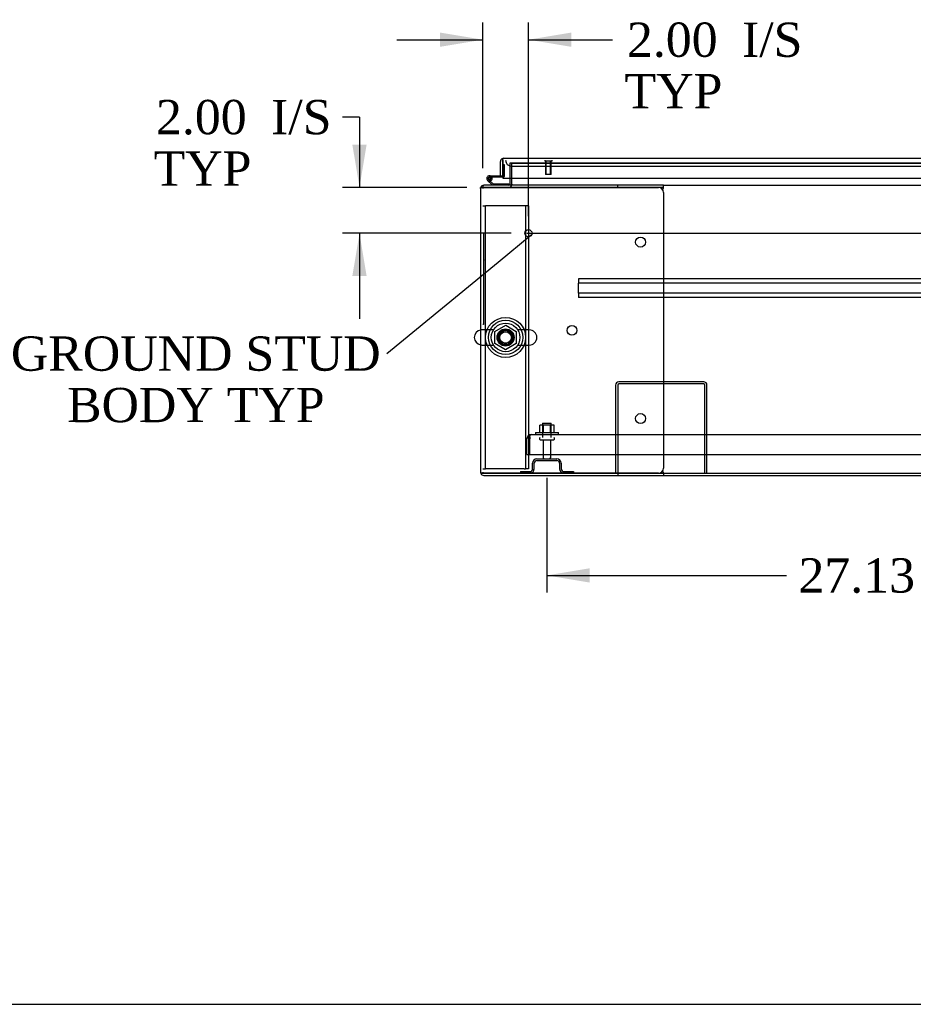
# Model space of a CAD drawing. Header units: inches. Extents: x 1 to 359, y -2 to 239.
# Tile 1 of 22: x 43 to 83, y 1 to 44. Entities that reach past the tile are written whole.
import ezdxf
from ezdxf import colors
from ezdxf.entities.mleader import LeaderData, LeaderLine
from ezdxf.enums import TextEntityAlignment as Align
from ezdxf.lldxf.tags import DXFTag
from ezdxf.math import Vec2, Vec3

# ---------------------------------------------------------------- set-up
doc = ezdxf.new("R2010")
doc.units = ezdxf.units.IN
doc.header["$MEASUREMENT"] = 0
for name, color, linetype in [('COM43133', 7, 'Continuous'), ('COM50669', 7, 'Continuous'), ('COM50677', 7, 'Continuous'), ('COM54746-56', 7, 'Continuous'), ('COM54926', 7, 'Continuous'), ('COM55738-22', 7, 'Continuous'), ('COM70110-2', 7, 'Continuous'), ('COM70218', 7, 'Continuous'), ('COM70220', 7, 'Continuous'), ('COM71188-2', 7, 'Continuous'), ('COM71190-2', 7, 'Continuous'), ('COM71195-2', 7, 'Continuous'), ('Default', 7, 'Continuous'), ('NTS166105', 7, 'Continuous'), ('NTS18024', 7, 'Continuous'), ('QLB20185', 7, 'Continuous'), ('SCS86414', 7, 'Continuous'), ('STD26089', 7, 'Continuous'), ('STD26258', 7, 'Continuous'), ('WAF25059', 7, 'Continuous'), ('WAF25377', 7, 'Continuous'), ('WAM254785', 7, 'Continuous')]:
    doc.layers.add(name, color=color, linetype=linetype)
doc.styles.add('SEACAD_Times_New_Roman', font='times.ttf')
tags = doc.linetypes.add('CENTER2', pattern=[1.125, 0.75, -0.125, 0.125, -0.125]).pattern_tags.tags
tags[10:11] = [DXFTag(74, 4), DXFTag(75, 0), DXFTag(340, '0'), DXFTag(46, 0.0), DXFTag(50, 0.0), DXFTag(44, 0.0), DXFTag(45, 0.0)]
tags[8:9] = [DXFTag(74, 4), DXFTag(75, 0), DXFTag(340, '0'), DXFTag(46, 0.0), DXFTag(50, 0.0), DXFTag(44, 0.0), DXFTag(45, 0.0)]
tags[6:7] = [DXFTag(74, 4), DXFTag(75, 0), DXFTag(340, '0'), DXFTag(46, 0.0), DXFTag(50, 0.0), DXFTag(44, 0.0), DXFTag(45, 0.0)]
tags[4:5] = [DXFTag(74, 4), DXFTag(75, 0), DXFTag(340, '0'), DXFTag(46, 0.0), DXFTag(50, 0.0), DXFTag(44, 0.0), DXFTag(45, 0.0)]
tags = doc.linetypes.add('HIDDEN2', pattern=[0.1875, 0.125, -0.0625]).pattern_tags.tags
tags[6:7] = [DXFTag(74, 4), DXFTag(75, 0), DXFTag(340, '0'), DXFTag(46, 0.0), DXFTag(50, 0.0), DXFTag(44, 0.0), DXFTag(45, 0.0)]
tags[4:5] = [DXFTag(74, 4), DXFTag(75, 0), DXFTag(340, '0'), DXFTag(46, 0.0), DXFTag(50, 0.0), DXFTag(44, 0.0), DXFTag(45, 0.0)]
doc.dimstyles.new('HAMMOND_(STH_-_300x200)', dxfattribs={"dimtxt": 1.5, "dimasz": 1.875, "dimexe": 0.75, "dimexo": 0.75, "dimgap": 0.375, "dimtad": 0, "dimtih": 1, "dimtoh": 1, "dimzin": 0, "dimdsep": 46, "dimtxsty": 'SEACAD_Times_New_Roman', "dimblk1": '_SE_FILLED', "dimblk2": '_SE_FILLED', "dimsah": 1, "dimcen": 0.75, "dimadec": 0, "dimazin": 0, "dimtfac": 0.8, "dimtofl": 0, "dimtmove": 0, "dimatfit": 3, "dimfxl": 1, "dimtolj": 1, "dimtzin": 0, "dimarcsym": 0})

# ---------------------------------------------------------------- blocks, each defined once
blk = doc.blocks.new('_SE_FILLED')
at = {"color": 0}
blk.add_line((0, 0), (-1, 0), dxfattribs=at)
blk.add_solid([(0, 0), (-1, -0.1665), (-1, 0.1665), (0, 0)], dxfattribs=at)
blk = doc.blocks.new('SEANNOT_GROUP2')
at = {"layer": 'Default', "color": 7, "linetype": 'CENTER2'}
blk.add_line((65.661, 34.398), (121.672, 34.398), dxfattribs=at)
blk = doc.blocks.new('SE1')
at = {"layer": 'COM43133', "color": 7, "linetype": 'HIDDEN2'}
for p, q in [((65.79, 25.484), (65.741, 25.552)), ((65.79, 25.402), (65.79, 25.552)), ((65.79, 25.484), (65.79, 25.402)), ((65.85, 25.587), (121.48, 25.587)), ((65.85, 25.587), (65.85, 25.587)), ((65.85, 25.587), (65.85, 25.587)), ((65.665, 24.712), (65.665, 25.402)), ((65.79, 24.712), (65.79, 25.402)), ((65.79, 25.402), (65.79, 25.402)), ((65.79, 24.712), (65.79, 25.402)), ((65.665, 24.712), (65.79, 24.712)), ((65.79, 24.712), (121.54, 24.712))]:
    blk.add_line(p, q, dxfattribs=at)
for start, end in [(126.194, 180), (90.1208, 126.194), (90, 90.0589)]:
    blk.add_arc((65.85, 25.402), 0.185, start, end, dxfattribs=at)
blk.add_open_spline([(65.79, 25.552), (65.8, 25.563), (65.81, 25.572), (65.825, 25.581), (65.83, 25.583), (65.84, 25.586), (65.845, 25.587), (65.85, 25.587)], degree=3, knots=[0, 0, 0, 0, 0.5, 0.5, 0.75, 0.75, 1, 1, 1, 1], dxfattribs=at)
at = {"layer": 'COM50669', "color": 7, "linetype": 'HIDDEN2'}
for p, q in [((69.539, 27.757), (69.539, 23.9)), ((69.634, 27.757), (69.634, 23.9)), ((73.396, 27.9), (69.682, 27.9)), ((73.396, 27.805), (69.682, 27.805)), ((73.444, 23.9), (73.444, 27.757)), ((73.539, 23.9), (73.539, 27.757))]:
    blk.add_line(p, q, dxfattribs=at)
for centre, radius, start, end in [((69.682, 27.757), 0.143, 90, 180), ((69.682, 27.757), 0.048, 90, 180), ((73.396, 27.757), 0.143, 0, 90), ((73.396, 27.757), 0.048, 0, 90)]:
    blk.add_arc(centre, radius, start, end, dxfattribs=at)
at = {"layer": 'COM50677', "color": 7, "linetype": 'HIDDEN2'}
for p, q in [((63.73, 35.588), (63.855, 35.588)), ((63.915, 35.588), (63.855, 35.588)), ((63.855, 24.088), (63.855, 35.588)), ((65.545, 35.588), (63.915, 35.588)), ((65.605, 35.588), (65.545, 35.588)), ((65.605, 35.588), (65.605, 24.088)), ((65.73, 35.588), (65.605, 35.588)), ((65.73, 35.588), (65.73, 24.088)), ((63.73, 24.088), (63.855, 24.088)), ((63.915, 24.088), (63.855, 24.088)), ((65.545, 24.088), (63.915, 24.088)), ((65.545, 24.088), (65.605, 24.088)), ((65.73, 24.088), (65.605, 24.088))]:
    blk.add_line(p, q, dxfattribs=at)
blk.add_circle((64.73, 29.838), 0.375, dxfattribs=at)
at = {"layer": 'COM54746-56', "color": 7, "linetype": 'Continuous'}
for p, q in [((64.605, 37.396), (64.605, 37.396)), ((64.158, 36.493), (63.946, 36.705)), ((64.025, 36.908), (64.605, 36.908)), ((64.605, 36.846), (64.025, 36.846)), ((64.059, 36.679), (64.183, 36.555)), ((64.08, 36.796), (64.141, 36.802)), ((64.605, 36.908), (64.605, 36.91)), ((64.183, 36.555), (64.877, 36.555)), ((64.877, 36.555), (64.877, 36.494))]:
    blk.add_line(p, q, dxfattribs=at)
at = {"layer": 'COM54746-56', "color": 7, "linetype": 'HIDDEN2'}
for p, q in [((64.605, 37.396), (64.667, 37.396)), ((64.667, 37.396), (64.667, 36.871)), ((63.962, 36.779), (63.962, 36.804)), ((63.989, 36.75), (64.059, 36.679)), ((64.012, 36.854), (64.037, 36.854)), ((64.037, 36.729), (64.012, 36.729)), ((64.142, 36.791), (64.08, 36.791)), ((64.087, 36.804), (64.087, 36.779)), ((64.642, 36.846), (64.605, 36.846)), ((64.877, 36.494), (64.877, 36.493))]:
    blk.add_line(p, q, dxfattribs=at)
at = {"layer": 'COM54746-56', "color": 7, "linetype": 'Continuous'}
blk.add_circle((64.025, 36.791), 0.05, dxfattribs=at)
for radius, start, end in [(0.117, 90, 5.2159), (0.117, 227.608, 287.0274), (0.055, 90, 5.2159), (0.055, 5.2159, 90), (0.117, 5.2159, 28.0398)]:
    blk.add_arc((64.025, 36.791), radius, start, end, dxfattribs=at)
at = {"layer": 'COM54746-56', "color": 7, "linetype": 'HIDDEN2'}
for centre, radius, start, end in [((64.012, 36.804), 0.05, 90, 180), ((64.012, 36.779), 0.05, 180, 270), ((64.025, 36.791), 0.117, 28.0398, 90), ((64.037, 36.804), 0.05, 0, 90), ((64.037, 36.779), 0.05, 270, 0), ((64.642, 36.871), 0.025, 270, 0)]:
    blk.add_arc(centre, radius, start, end, dxfattribs=at)
at = {"layer": 'COM54926', "color": 7, "linetype": 'Continuous'}
for p, q in [((63.635, 36.35), (63.635, 23.948)), ((63.643, 36.398), (63.778, 36.398)), ((63.778, 36.398), (63.643, 36.398)), ((69.635, 36.493), (63.778, 36.493)), ((63.778, 36.398), (63.778, 36.398)), ((69.635, 36.398), (63.778, 36.398)), ((63.778, 36.398), (71.415, 36.398)), ((71.635, 36.493), (69.635, 36.493)), ((69.635, 36.398), (69.635, 36.493)), ((71.635, 36.398), (69.635, 36.398)), ((71.611, 36.278), (71.624, 36.35)), ((71.635, 36.398), (71.635, 36.493)), ((71.635, 36.388), (71.635, 36.398)), ((71.635, 36.178), (71.635, 24.12)), ((63.643, 23.9), (63.778, 23.9)), ((63.778, 23.9), (63.643, 23.9)), ((63.778, 23.9), (63.778, 23.9)), ((63.778, 23.9), (69.635, 23.9)), ((71.415, 23.9), (63.778, 23.9)), ((63.778, 23.805), (69.635, 23.805)), ((69.635, 23.9), (69.635, 23.805)), ((69.635, 23.9), (71.635, 23.9)), ((69.635, 23.805), (71.635, 23.805)), ((71.624, 23.948), (71.611, 24.021)), ((71.635, 23.9), (71.635, 23.91)), ((71.635, 23.9), (71.635, 23.805))]:
    blk.add_line(p, q, dxfattribs=at)
for centre in [(70.635, 34.008), (67.635, 30.149), (70.635, 26.29)]:
    blk.add_circle(centre, 0.218, dxfattribs=at)
for centre, radius, start, end in [((63.778, 36.35), 0.143, 160.3871, 180), ((63.778, 36.35), 0.143, 90, 160.3871), ((71.415, 36.178), 0.22, 0, 90), ((71.942, 36.281), 0.326, 160.716, 167.6742), ((71.415, 24.12), 0.22, 270, 0), ((63.778, 23.948), 0.143, 180, 199.6129), ((63.778, 23.948), 0.143, 199.6129, 270), ((71.942, 24.018), 0.326, 192.3258, 199.284)]:
    blk.add_arc(centre, radius, start, end, dxfattribs=at)
for centre, start_param, end_param in [((63.778, 36.35), 2.799282, 3.141593), ((63.778, 23.948), 3.141593, 3.483903)]:
    blk.add_ellipse(centre, major_axis=(0.143, 0), ratio=0.99836, start_param=start_param, end_param=end_param, dxfattribs=at)
at = {"layer": 'COM55738-22', "color": 7, "linetype": 'HIDDEN2'}
for p, q in [((65.914, 24.088), (65.914, 24.338)), ((65.986, 24.088), (65.986, 24.338)), ((66.102, 24.525), (66.977, 24.525)), ((66.102, 24.453), (66.977, 24.453)), ((67.092, 24.338), (67.092, 24.088)), ((67.164, 24.338), (67.164, 24.088)), ((65.377, 23.972), (65.799, 23.972)), ((65.377, 23.972), (65.377, 23.9)), ((67.28, 23.972), (67.702, 23.972)), ((67.702, 23.972), (67.702, 23.9))]:
    blk.add_line(p, q, dxfattribs=at)
for centre, radius, start, end in [((66.102, 24.338), 0.188, 90, 180), ((66.102, 24.338), 0.116, 90, 180), ((66.977, 24.338), 0.188, 0, 90), ((66.977, 24.338), 0.116, 0, 90), ((65.799, 24.088), 0.188, 270, 0), ((65.799, 24.088), 0.116, 270, 0), ((67.28, 24.088), 0.188, 180, 270), ((67.28, 24.088), 0.116, 180, 270)]:
    blk.add_arc(centre, radius, start, end, dxfattribs=at)
at = {"layer": 'COM70110-2', "color": 7, "linetype": 'HIDDEN2'}
for p in [(65.01, 37.46), (92.049, 37.462)]:
    blk.add_line(p, (65.01, 37.462), dxfattribs=at)
blk.add_circle((64.73, 29.838), 0.344, dxfattribs=at)
at = {"layer": 'COM70218', "color": 7, "linetype": 'HIDDEN2'}
for p, q in [((119.416, 32.398), (67.916, 32.398)), ((67.916, 32.398), (67.916, 32.355)), ((67.916, 32.355), (67.916, 32.253)), ((67.916, 32.253), (67.916, 32.21)), ((67.916, 31.773), (67.916, 32.21)), ((119.416, 32.21), (67.916, 32.21)), ((119.416, 31.773), (67.916, 31.773)), ((67.916, 31.773), (67.916, 31.73)), ((67.916, 31.73), (67.916, 31.628)), ((67.916, 31.628), (67.916, 31.585)), ((119.416, 31.585), (67.916, 31.585))]:
    blk.add_line(p, q, dxfattribs=at)
at = {"layer": 'COM70220', "color": 7, "linetype": 'HIDDEN2'}
for p, q in [((64.98, 37.335), (65.23, 37.335)), ((65.23, 37.335), (91.79, 37.335))]:
    blk.add_line(p, q, dxfattribs=at)
blk.add_arc((64.98, 37.585), 0.25, 180, 270, dxfattribs=at)
at = {"layer": 'COM71188-2', "color": 7, "linetype": 'HIDDEN2'}
for p, q in [((64.915, 37.46), (64.915, 36.805)), ((65.01, 37.46), (64.915, 37.46)), ((63.635, 36.398), (63.643, 36.398))]:
    blk.add_line(p, q, dxfattribs=at)
at = {"layer": 'COM71188-2', "color": 7, "linetype": 'Continuous'}
for p, q in [((64.915, 36.805), (64.915, 36.541)), ((63.635, 36.35), (63.635, 36.398)), ((71.635, 23.805), (115.698, 23.805))]:
    blk.add_line(p, q, dxfattribs=at)
for radius, start in [(0.048, 270), (0.143, 340.3871)]:
    blk.add_arc((64.867, 36.541), radius, start, 0, dxfattribs=at)
at = {"layer": 'COM71188-2', "color": 7, "linetype": 'HIDDEN2'}
blk.add_arc((64.867, 36.541), 0.143, 270, 340.3871, dxfattribs=at)
at = {"layer": 'COM71190-2', "color": 7, "linetype": 'HIDDEN2'}
for p, q in [((65.01, 37.46), (92.049, 37.46)), ((65.01, 36.805), (65.01, 37.46)), ((63.73, 36.493), (63.778, 36.493)), ((63.73, 36.485), (63.73, 36.35)), ((63.73, 23.948), (63.73, 23.9))]:
    blk.add_line(p, q, dxfattribs=at)
at = {"layer": 'COM71190-2', "color": 7, "linetype": 'Continuous'}
for p, q in [((65.01, 36.541), (65.01, 36.805)), ((63.73, 36.493), (63.73, 36.485)), ((65.01, 36.541), (65.01, 36.493)), ((71.635, 36.493), (115.698, 36.493)), ((71.635, 23.9), (115.698, 23.9))]:
    blk.add_line(p, q, dxfattribs=at)
at = {"layer": 'COM71195-2', "color": 7, "linetype": 'Continuous'}
for p, q in [((64.51, 36.91), (64.51, 37.537)), ((64.605, 37.6), (64.566, 37.651)), ((64.605, 37.537), (64.605, 37.651)), ((64.605, 37.6), (64.605, 37.537)), ((64.605, 37.537), (64.605, 37.537)), ((64.605, 36.91), (64.605, 37.537)), ((64.605, 37.537), (64.605, 36.805)), ((64.653, 37.68), (92.367, 37.68)), ((64.653, 37.68), (64.653, 37.68)), ((64.653, 37.68), (64.653, 37.68)), ((64.51, 36.91), (64.605, 36.91)), ((64.605, 36.805), (92.415, 36.805))]:
    blk.add_line(p, q, dxfattribs=at)
for start, end in [(127.5036, 180), (90.1561, 127.5036), (90, 90.0762)]:
    blk.add_arc((64.653, 37.537), 0.143, start, end, dxfattribs=at)
blk.add_open_spline([(64.605, 37.651), (64.613, 37.66), (64.621, 37.668), (64.633, 37.675), (64.637, 37.677), (64.645, 37.68), (64.649, 37.68), (64.653, 37.68)], degree=3, knots=[0, 0, 0, 0, 0.5, 0.5, 0.75, 0.75, 1, 1, 1, 1], dxfattribs=at)
at = {"layer": 'NTS166105', "color": 7, "linetype": 'HIDDEN2'}
for p, q in [((66.386, 26.003), (66.224, 26.003)), ((66.224, 25.683), (66.224, 26.003)), ((66.695, 26.003), (66.386, 26.003)), ((66.386, 25.683), (66.386, 26.003)), ((66.856, 26.003), (66.695, 26.003)), ((66.695, 25.683), (66.695, 26.003)), ((66.856, 25.683), (66.856, 26.003))]:
    blk.add_line(p, q, dxfattribs=at)
at = {"layer": 'NTS18024', "color": 7, "linetype": 'HIDDEN2'}
for p, q in [((64.265, 30.101), (64.734, 30.376)), ((64.734, 30.376), (65.195, 30.101)), ((64.265, 29.575), (64.265, 30.101)), ((65.195, 30.101), (65.195, 29.575)), ((64.73, 29.303), (64.265, 29.575)), ((65.195, 29.575), (64.73, 29.303))]:
    blk.add_line(p, q, dxfattribs=at)
blk.add_circle((64.73, 29.838), 0.263, dxfattribs=at)
at = {"layer": 'QLB20185', "color": 7, "linetype": 'HIDDEN2'}
for p, q in [((63.76, 34.398), (63.73, 34.398)), ((63.76, 34.398), (63.76, 34.023)), ((63.76, 34.023), (63.76, 30.773)), ((63.777, 33.24), (63.76, 33.24)), ((63.775, 33.219), (63.76, 33.219)), ((63.777, 33.206), (63.76, 33.206)), ((63.775, 33.203), (63.76, 33.203)), ((63.775, 33.193), (63.76, 33.193)), ((63.775, 33.165), (63.76, 33.165)), ((63.775, 33.24), (63.775, 33.219)), ((63.775, 33.211), (63.775, 33.219)), ((63.775, 33.193), (63.775, 33.203)), ((63.775, 33.165), (63.775, 33.193)), ((63.775, 33.08), (63.775, 33.165)), ((63.775, 33.08), (63.76, 33.08)), ((63.775, 33.063), (63.76, 33.063)), ((63.76, 33.062), (63.777, 33.062)), ((63.76, 33.061), (63.777, 33.061)), ((63.777, 33.022), (63.76, 33.022)), ((63.775, 32.85), (63.76, 32.85)), ((63.777, 32.815), (63.76, 32.815)), ((63.775, 33.063), (63.775, 33.08)), ((63.775, 33.012), (63.775, 33.019)), ((63.775, 32.85), (63.775, 33.012)), ((63.775, 32.918), (63.777, 32.918)), ((63.775, 32.805), (63.775, 32.813)), ((63.775, 32.696), (63.775, 32.805)), ((63.775, 32.664), (63.76, 32.664)), ((63.775, 32.643), (63.76, 32.643)), ((63.76, 32.636), (63.777, 32.636)), ((63.775, 32.586), (63.76, 32.586)), ((63.775, 32.445), (63.76, 32.445)), ((63.775, 32.362), (63.76, 32.362)), ((63.775, 32.358), (63.76, 32.358)), ((63.775, 32.35), (63.76, 32.35)), ((63.775, 32.339), (63.76, 32.339)), ((63.775, 32.319), (63.76, 32.319)), ((63.775, 32.664), (63.775, 32.696)), ((63.775, 32.643), (63.775, 32.664)), ((63.775, 32.445), (63.775, 32.586)), ((63.777, 32.579), (63.775, 32.579)), ((63.775, 32.445), (63.777, 32.445)), ((63.775, 32.358), (63.775, 32.362)), ((63.775, 32.35), (63.775, 32.358)), ((63.775, 32.339), (63.775, 32.35)), ((63.775, 32.319), (63.775, 32.339)), ((63.775, 32.25), (63.775, 32.319)), ((63.775, 32.25), (63.76, 32.25)), ((63.775, 32.228), (63.76, 32.228)), ((63.777, 32.148), (63.76, 32.148)), ((63.777, 32.148), (63.76, 32.148)), ((63.775, 32.146), (63.76, 32.146)), ((63.76, 32.014), (63.777, 32.014)), ((63.777, 31.934), (63.76, 31.934)), ((63.775, 31.915), (63.76, 31.915)), ((63.775, 32.228), (63.775, 32.25)), ((63.775, 32.139), (63.775, 32.146)), ((63.775, 32.024), (63.775, 32.139)), ((63.775, 32.016), (63.775, 32.024)), ((63.775, 31.915), (63.775, 31.934)), ((63.775, 31.82), (63.775, 31.915)), ((63.775, 31.82), (63.76, 31.82)), ((63.76, 31.804), (63.777, 31.804)), ((63.76, 31.8), (63.777, 31.8)), ((63.777, 31.726), (63.76, 31.726)), ((63.775, 31.72), (63.76, 31.72)), ((63.775, 31.695), (63.76, 31.695)), ((63.775, 31.603), (63.76, 31.603)), ((63.76, 31.582), (63.777, 31.582)), ((63.775, 31.8), (63.775, 31.82)), ((63.775, 31.695), (63.775, 31.72)), ((63.775, 31.603), (63.775, 31.695)), ((63.775, 31.582), (63.775, 31.603)), ((63.76, 30.773), (63.76, 30.398)), ((63.76, 30.398), (63.73, 30.398))]:
    blk.add_line(p, q, dxfattribs=at)
at = {"layer": 'SCS86414', "color": 7, "linetype": 'HIDDEN2'}
for p, q in [((64.2, 30.169), (63.694, 30.169)), ((65.766, 30.169), (65.26, 30.169)), ((63.694, 29.507), (64.2, 29.507)), ((65.26, 29.507), (65.766, 29.507))]:
    blk.add_line(p, q, dxfattribs=at)
for radius in [0.625, 0.312, 0.252]:
    blk.add_circle((64.73, 29.838), radius, dxfattribs=at)
at = {"layer": 'SCS86414', "color": 7, "linetype": 'Continuous'}
blk.add_arc((63.694, 29.838), 0.331, 100.3132, 259.6868, dxfattribs=at)
at = {"layer": 'SCS86414', "color": 7, "linetype": 'HIDDEN2'}
for centre, start, end in [((63.694, 29.838), 90, 100.3132), ((65.766, 29.838), 270, 90), ((63.694, 29.838), 259.6868, 270)]:
    blk.add_arc(centre, 0.331, start, end, dxfattribs=at)
at = {"layer": 'STD26089', "color": 7, "linetype": 'HIDDEN2'}
for p, q in [((66.352, 26.087), (66.727, 26.087)), ((66.352, 26.087), (66.352, 25.462)), ((66.727, 25.462), (66.727, 26.087)), ((66.214, 25.432), (66.214, 25.392)), ((66.864, 25.392), (66.864, 25.432)), ((66.244, 25.362), (66.834, 25.362)), ((66.373, 25.362), (66.373, 24.585)), ((66.705, 24.585), (66.705, 25.362))]:
    blk.add_line(p, q, dxfattribs=at)
for centre, radius, start, end in [((66.244, 25.432), 0.03, 90, 180), ((66.834, 25.432), 0.03, 0, 90), ((66.244, 25.392), 0.03, 180, 270), ((66.834, 25.392), 0.03, 270, 0), ((66.433, 24.585), 0.06, 180, 270), ((66.645, 24.585), 0.06, 270, 0)]:
    blk.add_arc(centre, radius, start, end, dxfattribs=at)
at = {"layer": 'STD26258', "color": 7, "linetype": 'HIDDEN2'}
for p, q in [((66.449, 37.585), (66.449, 37.554)), ((66.761, 37.554), (66.449, 37.554)), ((66.48, 37.554), (66.48, 36.96)), ((66.511, 36.96), (66.511, 37.554)), ((66.699, 36.96), (66.699, 37.554)), ((66.73, 36.96), (66.73, 37.554)), ((66.761, 37.554), (66.761, 37.585)), ((66.73, 36.96), (66.48, 36.96))]:
    blk.add_line(p, q, dxfattribs=at)
blk.add_circle((65.73, 34.398), 0.156, dxfattribs=at)
at = {"layer": 'WAF25059', "color": 7, "linetype": 'HIDDEN2'}
for p, q in [((66.04, 25.683), (67.04, 25.683)), ((66.04, 25.683), (66.04, 25.587)), ((67.04, 25.587), (67.04, 25.683))]:
    blk.add_line(p, q, dxfattribs=at)
at = {"layer": 'WAF25377', "color": 7, "linetype": 'HIDDEN2'}
for radius in [0.875, 0.34]:
    blk.add_circle((64.73, 29.838), radius, dxfattribs=at)
at = {"layer": 'WAM254785', "color": 7, "linetype": 'HIDDEN2'}
for radius in [0.75, 0.312]:
    blk.add_circle((64.73, 29.838), radius, dxfattribs=at)
blk = doc.blocks.new('DMBLK4002')
at = {"layer": 'Default', "linetype": 'Continuous'}
for points in [[(68.414, 19.117), (68.414, 19.742), (66.539, 19.429)], [(91.79, 19.117), (93.665, 19.429), (91.79, 19.742)]]:
    blk.add_hatch(color=7, dxfattribs=at).paths.add_polyline_path(points)
at = {"layer": 'Default', "color": 7, "linetype": 'Continuous'}
for p, q in [((93.665, 24.612), (93.665, 18.679)), ((66.539, 23.703), (66.539, 18.679)), ((66.539, 19.429), (77.018, 19.429)), ((83.186, 19.429), (93.665, 19.429))]:
    blk.add_line(p, q, dxfattribs=at)
at = {"layer": 'Default', "color": 7, "linetype": 'Continuous', "style": 'SEACAD_Times_New_Roman'}
blk.add_text('27.13', height=1.5, dxfattribs=at).set_placement((77.543, 20.179), align=Align.TOP_LEFT)
blk = doc.blocks.new('DMBLK4009')
at = {"layer": 'Default', "linetype": 'Continuous'}
for points in [[(61.855, 43.174), (61.855, 42.549), (63.73, 42.862)], [(67.605, 43.174), (65.73, 42.862), (67.605, 42.549)]]:
    blk.add_hatch(color=7, dxfattribs=at).paths.add_polyline_path(points)
at = {"layer": 'Default', "color": 7, "linetype": 'Continuous'}
for p, q in [((63.73, 37.243), (63.73, 43.612)), ((65.73, 35.148), (65.73, 43.612)), ((59.98, 42.862), (63.73, 42.862)), ((65.73, 42.862), (68.659, 42.862)), ((68.659, 42.862), (69.409, 42.862))]:
    blk.add_line(p, q, dxfattribs=at)
at = {"layer": 'Default', "color": 7, "linetype": 'Continuous', "style": 'SEACAD_Times_New_Roman'}
for s, p in [('2.00', (70.04, 43.612)), ('I/S', (75.071, 43.612)), ('TYP', (69.934, 41.362))]:
    blk.add_text(s, height=1.5, dxfattribs=at).set_placement(p, align=Align.TOP_LEFT)
blk = doc.blocks.new('DMBLK4010')
at = {"layer": 'Default', "linetype": 'Continuous'}
for points in [[(58.027, 38.273), (58.34, 36.398), (58.652, 38.273)], [(58.027, 32.523), (58.652, 32.523), (58.34, 34.398)]]:
    blk.add_hatch(color=7, dxfattribs=at).paths.add_polyline_path(points)
at = {"layer": 'Default', "color": 7, "linetype": 'Continuous'}
for p, q in [((58.34, 39.477), (57.59, 39.477)), ((58.34, 39.477), (58.34, 36.398)), ((63.028, 36.398), (57.59, 36.398)), ((64.98, 34.398), (57.59, 34.398)), ((58.34, 34.398), (58.34, 30.648))]:
    blk.add_line(p, q, dxfattribs=at)
at = {"layer": 'Default', "color": 7, "linetype": 'Continuous', "style": 'SEACAD_Times_New_Roman'}
for s, p in [('2.00', (49.439, 40.227)), ('I/S', (54.47, 40.227)), ('TYP', (49.332, 37.977))]:
    blk.add_text(s, height=1.5, dxfattribs=at).set_placement(p, align=Align.TOP_LEFT)
blk = doc.blocks.new('BORDER')
at = {"layer": 'Default', "color": 7, "linetype": 'Continuous'}
blk.add_line((-41.86, 0), (0, 0), dxfattribs=at)

msp = doc.modelspace()

# ---------------------------------------------------------------- block references
at = {"layer": 'Default', "color": 7, "xscale": 8.55, "yscale": 8.55, "zscale": 8.55}
msp.add_blockref('BORDER', (359.223, 0.67), dxfattribs=at)
at = {"layer": 'Default'}
for name in ['SE1', 'SEANNOT_GROUP2']:
    msp.add_blockref(name, (0, 0), dxfattribs=at)

# ---------------------------------------------------------------- dimensions: what is measured, and where the dimension line sits
at = {"layer": 'Default', "color": 7, "linetype": 'Continuous'}
dim = msp.add_linear_dim(base=(65.73, 42.862), p1=(63.73, 36.35), p2=(65.73, 34.398), text='\\A1;<> I/S\\PTYP', dimstyle='HAMMOND_(STH_-_300x200)', override={"dimtmove": 1}, dxfattribs=at)
dim.commit()
dim.dimension.update_dxf_attribs({"geometry": 'DMBLK4009', "text_midpoint": (69.409, 42.862), "dimtype": 160})
dim = msp.add_linear_dim(base=(58.34, 34.398), p1=(63.778, 36.398), p2=(65.73, 34.398), angle=90, text='\\A1;<> I/S\\PTYP', dimstyle='HAMMOND_(STH_-_300x200)', override={"dimtmove": 1}, dxfattribs=at)
dim.commit()
dim.dimension.update_dxf_attribs({"geometry": 'DMBLK4010', "text_midpoint": (57.59, 39.477), "dimtype": 160})
dim = msp.add_linear_dim(base=(93.665, 19.429), p1=(66.539, 24.453), p2=(93.665, 25.362), text='\\A1;<>', dimstyle='HAMMOND_(STH_-_300x200)', dxfattribs=at)
dim.commit()
dim.dimension.update_dxf_attribs({"geometry": 'DMBLK4002', "text_midpoint": (80.102, 19.429), "dimtype": 160})

# ---------------------------------------------------------------- leaders
ml = msp.add_multileader_mtext('Standard', dxfattribs=at)
ml.set_content('{\\pxsm0.9;\\fTimes New Roman|b0||i0||c0|p34;\\W1.;GROUND STUD\\PBODY TYP\\P}', color=7)
ml.set_leader_properties()
ml.set_arrow_properties(name='_SE_FILLED')
ml.build(insert=Vec2(0, 0))
ml.multileader.update_dxf_attribs({"dogleg_length": 0, "arrow_head_size": 1.875})
ctx = ml.context
ctx.base_point, ctx.char_height, ctx.arrow_head_size, ctx.landing_gap_size = Vec3(43.259, 28.457), 1.5, 1.875, 0.525
ctx.text_align_type = 1
notes = []
notes.append((ctx, [(0, (1, 1, 0), (59.534, 29.117), (-1, 0), 0, [(0, [(65.856, 34.306)], 0, [])])]))
ctx.mtext.insert, ctx.mtext.alignment = Vec3(51.179, 29.883), 2
for ctx, leaders in notes:
    for number, flags, end, landing, length, lines in leaders:
        leader = LeaderData()
        leader.index, (leader.has_last_leader_line, leader.has_dogleg_vector, leader.attachment_direction) = number, flags
        leader.last_leader_point, leader.dogleg_vector, leader.dogleg_length = Vec3(end), Vec3(landing), length
        for number, points, colour, breaks in lines:
            line = LeaderLine()
            line.index, line.vertices, line.color, line.breaks = number, Vec3.list(points), colors.encode_raw_color(colour), breaks
            leader.lines.append(line)
        ctx.leaders.append(leader)

doc.saveas('drawing.dxf')
